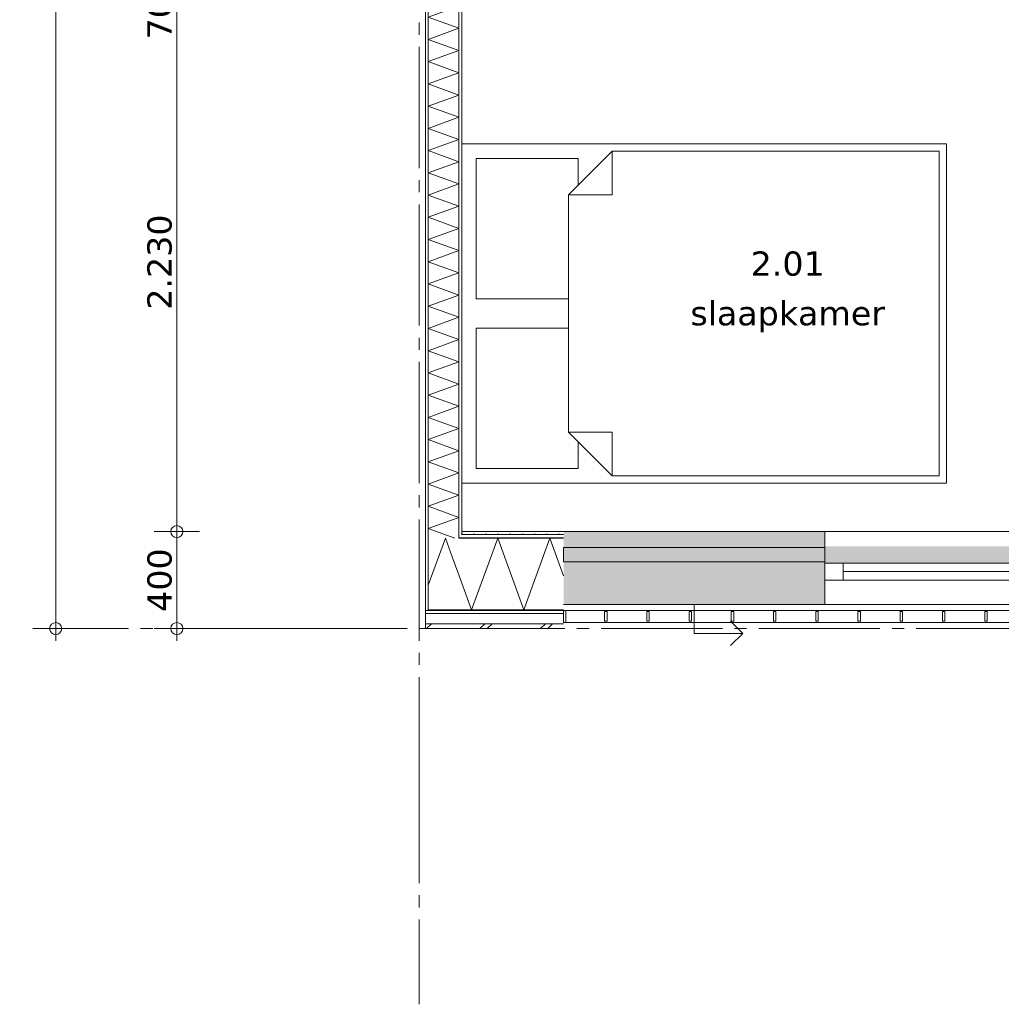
# Model space of a CAD drawing. Header units: millimetres. Extents: x -1649 to 77889, y -1550 to 37834.
# Tile 16 of 27: x 18031 to 22081, y -1550 to 2512. Entities that reach past the tile are written whole.
import ezdxf
from ezdxf.enums import TextEntityAlignment as Align

# ---------------------------------------------------------------- set-up
doc = ezdxf.new("R2010")
doc.units = ezdxf.units.MM
doc.header["$MEASUREMENT"] = 0
doc.linetypes.add('B0204', pattern=[650, 500, -50, 50, -50])
for name, color, linetype in [('34 Balustrades', 7, 'Continuous'), ('A Stramien.module', 7, 'Continuous'), ('New_21 Buitenwanden', 7, 'Continuous'), ('New_21 Buitenwanden 2D arcering', 7, 'Continuous'), ('New_21 Buitenwanden Afdek-arcering', 7, 'Continuous'), ('New_21 Buitenwanden Deuren', 7, 'Continuous'), ('New_21 Buitenwanden Doorsnede-arcering', 7, 'Continuous'), ('New_21 Buitenwanden Laagscheidingslijnen', 7, 'Continuous'), ('New_21 Buitenwanden Ramen', 7, 'Continuous'), ('New_22 C Binnenwanden', 7, 'Continuous'), ('New_22 C Binnenwanden Doorsnede-arcering', 7, 'Continuous'), ('New_22 C Binnenwanden Laagscheidingslijnen', 7, 'Continuous'), ('New_82 Interieur', 7, 'Continuous'), ('New_Z Gebruiksopp', 7, 'Continuous'), ('New_Z Gebruiksopp Zone omranding', 7, 'Continuous'), ('New_Z Gebruiksopp Zone tekst', 7, 'Continuous'), ('Tekst_dim 1_ 100 .SO_VO', 7, 'Continuous')]:
    doc.layers.add(name, color=color, linetype=linetype)
doc.styles.add('GENERATED_STYLE_1', font='verdana.ttf')
doc.styles.add('GENERATED_STYLE_2', font='verdana.ttf')
doc.dimstyles.new('GENERATED_STYLE__2', dxfattribs={"dimtxt": 100, "dimasz": 95, "dimexe": 0.18, "dimexo": 0.0625, "dimgap": 0, "dimtad": 1, "dimdec": 0, "dimzin": 0, "dimdsep": 46, "dimtxsty": 'GENERATED_STYLE_2', "dimblk": 'ARROWHEAD_7', "dimblk1": 'ARROWHEAD_7', "dimblk2": 'ARROWHEAD_7', "dimcen": 0.09, "dimse1": 1, "dimse2": 1, "dimclrd": 9, "dimclre": 9, "dimclrt": 9, "dimadec": 1, "dimazin": 0, "dimtfac": 1, "dimtdec": 4, "dimtmove": 0, "dimatfit": 3, "dimfxl": 1, "dimtolj": 1, "dimtzin": 0, "dimarcsym": 0})
pattern_1 = [(0, (19680, 0), (0, 25), [])]
pattern_2 = [(90, (19680, 0), (-25, 0), [])]

# ---------------------------------------------------------------- blocks, each defined once
blk = doc.blocks.new('slaapkamer_2.01_9_3', base_point=(21199.5, 1482.5))
at = {"layer": 'New_Z Gebruiksopp Zone tekst', "color": 2, "lineweight": 0}
for tag, style, p in [('DUMMY_941', 'GENERATED_STYLE_1', (21199.5, 1591.3)), ('DUMMY_942', 'GENERATED_STYLE_2', (21199.5, 1384.1))]:
    blk.add_attdef(tag, text='', height=100, dxfattribs=dict(at, style=style)).set_placement(p, align=Align.TOP_LEFT)
for tag, style, p in [('ROOM_NUMBER', 'GENERATED_STYLE_1', (21199.5, 1555.9)), ('ROOM_NAME', 'GENERATED_STYLE_2', (21199.5, 1351.2))]:
    blk.add_attdef(tag, text='', height=100, dxfattribs=dict(at, style=style)).set_placement(p, align=Align.TOP_CENTER)
blk = doc.blocks.new('*X239', base_point=(19680, 0))
at = {"layer": 'New_21 Buitenwanden Doorsnede-arcering', "color": 7, "linetype": 'Continuous', "lineweight": 0}
for p in [(19717, 178.7), (19815.9, 295.7)]:
    blk.add_line(p, (19787.7, 373), dxfattribs=at)
blk = doc.blocks.new('*X241', base_point=(19680, 0))
at = {"layer": 'New_21 Buitenwanden Doorsnede-arcering', "color": 7, "linetype": 'Continuous', "lineweight": 0}
for p, q in [((19710, 0), (19730, 20)), ((19930, 0), (19950, 20)), ((19960, 0), (19980, 20)), ((20180, 0), (20200, 20)), ((20210, 0), (20230, 20))]:
    blk.add_line(p, q, dxfattribs=at)
blk = doc.blocks.new('*X242', base_point=(19680, 0))
at = {"layer": 'New_21 Buitenwanden Doorsnede-arcering', "color": 7, "linetype": 'Continuous', "lineweight": 0}
blk.add_line((19843, 221.2), (19815.9, 295.7), dxfattribs=at)
blk = doc.blocks.new('*X243', base_point=(19680, 0))
at = {"layer": 'New_21 Buitenwanden Doorsnede-arcering', "color": 7, "linetype": 'Continuous', "lineweight": 0}
for p, q in [((19895.5, 77), (20003.2, 373)), ((20110.9, 77), (20003.2, 373)), ((20110.9, 77), (20218.7, 373)), ((20275, 218.3), (20218.7, 373)), ((19895.5, 77), (19843, 221.2))]:
    blk.add_line(p, q, dxfattribs=at)
blk = doc.blocks.new('Wall_31_3', base_point=(19855, 400))
at = {"layer": 'New_21 Buitenwanden Doorsnede-arcering', "linetype": 'Continuous', "lineweight": 0, "true_color": 0x000000}
h = blk.add_hatch(dxfattribs=at)
h.set_pattern_fill('325_Houtachtig_plaatmate_E2', color=18, style=0, pattern_type=2)
h.set_pattern_definition(pattern_1)
h.paths.add_polyline_path([(19843, 388), (19843, 373), (19844.9, 373), (19850.5, 388)])
h = blk.add_hatch(dxfattribs=at)
h.set_pattern_fill('325_Houtachtig_plaatmate_E2', color=18, style=0, pattern_type=2)
h.set_pattern_definition(pattern_1)
h.paths.add_polyline_path([(19855, 388), (19850.5, 388), (19844.9, 373), (19855, 373)])
h = blk.add_hatch(dxfattribs=at)
h.set_pattern_fill('720_Gips_0003', color=18, style=0, pattern_type=2)
h.set_pattern_definition([(0, (19680, 0), (0, 86.603), [0, -50]), (0, (19705, 43.3), (0, 86.603), [0, -50])])
h.paths.add_polyline_path([(19855, 388), (20275, 388), (20275, 400), (19855, 400)])
h = blk.add_hatch(dxfattribs=at)
h.set_pattern_fill('325_Houtachtig_plaatmate_E2', color=18, style=0, pattern_type=2)
h.set_pattern_definition(pattern_1)
h.paths.add_polyline_path([(19855, 373), (20275, 373), (20275, 388), (19855, 388)])
h = blk.add_hatch(dxfattribs=at)
h.set_pattern_fill('325_Houtachtig_plaatmate_E2', color=18, style=0, pattern_type=2)
h.set_pattern_definition(pattern_1)
h.paths.add_polyline_path([(19705, 77), (19705, 62), (19717, 62), (19717, 77)])
h = blk.add_hatch(dxfattribs=at)
h.set_pattern_fill('325_Houtachtig_plaatmate_E2', color=18, style=0, pattern_type=2)
h.set_pattern_definition(pattern_1)
h.paths.add_polyline_path([(19717, 77), (19717, 62), (19728.2, 62), (19733.9, 77)])
h = blk.add_hatch(dxfattribs=at)
h.set_pattern_fill('325_Houtachtig_plaatmate_E2', color=18, style=0, pattern_type=2)
h.set_pattern_definition(pattern_1)
h.paths.add_polyline_path([(19728.2, 62), (20275, 62), (20275, 77), (19733.9, 77)])
at = {"layer": 'New_21 Buitenwanden', "color": 9, "linetype": 'Continuous', "lineweight": 0, "flags": 128}
for points in [[(20275, 400), (19855, 400)], [(19705, 0), (20275, 0)]]:
    blk.add_lwpolyline(points, dxfattribs=at)
at = {"layer": 'New_21 Buitenwanden Laagscheidingslijnen', "color": 9, "linetype": 'Continuous', "lineweight": 0}
for p, q in [((19844.9, 373), (19855, 373)), ((19855, 388), (20275, 388)), ((19855, 373), (20275, 373)), ((19728.2, 62), (20275, 62)), ((19733.9, 77), (19843, 77)), ((19843, 77), (20275, 77)), ((19712.5, 20), (20275, 20))]:
    blk.add_line(p, q, dxfattribs=at)
at = {"layer": 'New_21 Buitenwanden Laagscheidingslijnen', "color": 1, "linetype": 'Continuous', "lineweight": 0}
blk.add_line((19855, 400), (19855, 388), dxfattribs=at)
at = {"layer": 'New_22 C Binnenwanden', "color": 9, "linetype": 'Continuous', "lineweight": 0, "flags": 128}
for points in [[(19705, 62), (19705, 77)], [(19705, 20), (19705, 62)], [(19705, 0), (19705, 20)]]:
    blk.add_lwpolyline(points, dxfattribs=at)
at = {"layer": 'New_22 C Binnenwanden Laagscheidingslijnen', "color": 1, "linetype": 'Continuous', "lineweight": 0}
for p, q in [((19717, 373), (19717, 77)), ((19843, 388), (19843, 373))]:
    blk.add_line(p, q, dxfattribs=at)
at = {"layer": 'New_22 C Binnenwanden Laagscheidingslijnen', "color": 9, "linetype": 'Continuous', "lineweight": 0}
for p, q in [((19843, 373), (19844.9, 373)), ((19705, 62), (19717, 62)), ((19717, 77), (19733.9, 77)), ((19717, 62), (19728.2, 62)), ((19705, 20), (19712.5, 20))]:
    blk.add_line(p, q, dxfattribs=at)
at = {"layer": 'New_21 Buitenwanden', "color": 1, "lineweight": 0}
for name in ['*X239', '*X243', '*X242', '*X241']:
    blk.add_blockref(name, (19680, 0), dxfattribs=at)
blk = doc.blocks.new('*X258', base_point=(19680, 0))
at = {"layer": 'New_22 C Binnenwanden Doorsnede-arcering', "color": 7, "linetype": 'Continuous', "lineweight": 0}
for p, q in [((19793.8, 2642), (19717, 2614)), ((19843, 2568.2), (19717, 2614)), ((19843, 2568.2), (19717, 2522.3)), ((19843, 2476.5), (19717, 2522.3)), ((19843, 2476.5), (19717, 2430.6)), ((19843, 2384.7), (19717, 2430.6)), ((19843, 2384.7), (19717, 2338.9)), ((19843, 2293), (19717, 2338.9)), ((19843, 2293), (19717, 2247.2)), ((19843, 2201.3), (19717, 2247.2)), ((19843, 2201.3), (19717, 2155.4)), ((19843, 2109.6), (19717, 2155.4)), ((19843, 2109.6), (19717, 2063.7)), ((19843, 2017.9), (19717, 2063.7)), ((19843, 2017.9), (19717, 1972)), ((19843, 1926.1), (19717, 1972)), ((19843, 1926.1), (19717, 1880.3)), ((19843, 1834.4), (19717, 1880.3)), ((19843, 1834.4), (19717, 1788.5)), ((19843, 1742.7), (19717, 1788.5)), ((19843, 1742.7), (19717, 1696.8)), ((19843, 1651), (19717, 1696.8)), ((19843, 1651), (19717, 1605.1)), ((19843, 1559.2), (19717, 1605.1)), ((19843, 1559.2), (19717, 1513.4)), ((19843, 1467.5), (19717, 1513.4)), ((19843, 1467.5), (19717, 1421.7)), ((19843, 1375.8), (19717, 1421.7)), ((19843, 1375.8), (19717, 1329.9)), ((19843, 1284.1), (19717, 1329.9)), ((19843, 1284.1), (19717, 1238.2)), ((19843, 1192.4), (19717, 1238.2)), ((19843, 1192.4), (19717, 1146.5)), ((19843, 1100.6), (19717, 1146.5)), ((19843, 1100.6), (19717, 1054.8)), ((19843, 1008.9), (19717, 1054.8)), ((19843, 1008.9), (19717, 963.1)), ((19843, 917.2), (19717, 963.1)), ((19843, 917.2), (19717, 871.3)), ((19843, 825.5), (19717, 871.3)), ((19843, 825.5), (19717, 779.6)), ((19843, 733.8), (19717, 779.6)), ((19843, 733.8), (19717, 687.9)), ((19843, 642), (19717, 687.9)), ((19843, 642), (19717, 596.2)), ((19843, 550.3), (19717, 596.2)), ((19843, 550.3), (19717, 504.5)), ((19843, 458.6), (19717, 504.5)), ((19843, 458.6), (19717, 412.7)), ((19826.2, 373), (19717, 412.7))]:
    blk.add_line(p, q, dxfattribs=at)
blk = doc.blocks.new('Wall_34_3', base_point=(19855, 400))
at = {"layer": 'New_22 C Binnenwanden Doorsnede-arcering', "linetype": 'Continuous', "lineweight": 0, "true_color": 0x000000}
h = blk.add_hatch(dxfattribs=at)
h.set_pattern_fill('325_Houtachtig_plaatmate_E2', color=18, style=0, pattern_type=2)
h.set_pattern_definition(pattern_2)
h.paths.add_polyline_path([(19705, 7173), (19705, 77), (19717, 77), (19717, 7173)])
h = blk.add_hatch(dxfattribs=at)
h.set_pattern_fill('325_Houtachtig_plaatmate_E2', color=18, style=0, pattern_type=2)
h.set_pattern_definition(pattern_2)
h.paths.add_polyline_path([(19843, 2630), (19843, 388), (19850.5, 388), (19855, 400), (19855, 2630)])
h = blk.add_hatch(dxfattribs=at)
h.set_pattern_fill('325_Houtachtig_plaatmate_E2', color=18, style=0, pattern_type=2)
h.set_pattern_definition(pattern_2)
h.paths.add_polyline_path([(19855, 400), (19850.5, 388), (19855, 388)])
at = {"layer": 'New_21 Buitenwanden Laagscheidingslijnen', "color": 1, "linetype": 'Continuous', "lineweight": 0}
blk.add_line((19855, 400), (19855, 388), dxfattribs=at)
at = {"layer": 'New_22 C Binnenwanden', "color": 1, "linetype": 'Continuous', "lineweight": 0, "flags": 128}
for points in [[(19705, 7173), (19705, 77)], [(19855, 400), (19855, 2630)]]:
    blk.add_lwpolyline(points, dxfattribs=at)
at = {"layer": 'New_22 C Binnenwanden Laagscheidingslijnen', "color": 1, "linetype": 'Continuous', "lineweight": 0}
for p, q in [((19717, 373), (19717, 6877)), ((19843, 388), (19843, 2642)), ((19717, 373), (19717, 77)), ((19843, 388), (19843, 373))]:
    blk.add_line(p, q, dxfattribs=at)
at = {"layer": 'New_22 C Binnenwanden', "color": 1, "lineweight": 0}
blk.add_blockref('*X258', (19680, 0), dxfattribs=at)
blk = doc.blocks.new('Rnx horizontaal 26[5]_3', base_point=(19680, 0))
at = {"layer": 'New_21 Buitenwanden Ramen', "color": 7, "linetype": 'Continuous', "lineweight": 0}
for p, q in [((21353, 400), (21341, 400)), ((21353, 400), (21341, 400)), ((23585, 400), (21353, 400)), ((21353, 388), (21353, 400)), ((21353, 388), (21353, 400)), ((21353, 373), (21353, 388)), ((21353, 373), (21353, 388)), ((21353, 270), (21353, 373)), ((21353, 270), (21353, 373)), ((23585, 388), (23585, 400)), ((23585, 388), (23585, 400)), ((23585, 400), (23597, 400)), ((23585, 400), (23597, 400)), ((23585, 373), (23585, 388)), ((23585, 373), (23585, 388)), ((23585, 270), (23585, 373)), ((23585, 270), (23585, 373)), ((21353, 270), (21429, 270)), ((21353, 200), (21353, 270)), ((21353, 200), (21353, 270)), ((21429, 270), (21429, 200)), ((21429, 270), (22431, 270)), ((22431, 200), (22431, 270)), ((22431, 270), (22469, 270)), ((22469, 270), (22507, 270)), ((22507, 270), (22507, 200)), ((22507, 270), (23509, 270)), ((23509, 200), (23509, 270)), ((23509, 270), (23585, 270)), ((23585, 200), (23585, 270)), ((23585, 200), (23585, 270)), ((22431, 235), (21429, 235)), ((23509, 235), (22507, 235)), ((21429, 200), (21353, 200)), ((21353, 177), (21353, 200)), ((21353, 162), (21353, 177)), ((22431, 200), (21429, 200)), ((22469, 200), (22431, 200)), ((22507, 200), (22469, 200)), ((23509, 200), (22507, 200)), ((23585, 200), (23509, 200)), ((23585, 177), (23585, 200)), ((23585, 162), (23585, 177)), ((21353, 120), (21353, 162)), ((23585, 120), (23585, 162)), ((21353, 100), (21353, 120)), ((23585, 100), (21353, 100)), ((23585, 100), (23585, 120))]:
    blk.add_line(p, q, dxfattribs=at)
blk = doc.blocks.new('DS1 in wand 26[13]_3', base_point=(19680, 0))
at = {"layer": 'New_21 Buitenwanden Deuren', "color": 7, "linetype": 'Continuous', "lineweight": 0}
for p, q in [((20275, 400), (21353, 400)), ((21353, 388), (21353, 400)), ((21353, 388), (21353, 400)), ((21353, 400), (21429, 400)), ((21353, 400), (21429, 400)), ((21353, 373), (21353, 388)), ((21353, 373), (21353, 388)), ((21353, 340), (21353, 373)), ((21353, 340), (21353, 373)), ((21353, 335), (20275, 335)), ((20275, 335), (20275, 275)), ((21353, 275), (21353, 335)), ((20275, 275), (21353, 275)), ((21353, 177), (21353, 270)), ((21353, 162), (21353, 177)), ((21353, 120), (21353, 162)), ((20275, 100), (21353, 100)), ((20814, 100), (20814, -20)), ((21353, 100), (21353, 120)), ((21014, -20), (20964, 30)), ((20814, -20), (21014, -20)), ((21014, -20), (20964, -70))]:
    blk.add_line(p, q, dxfattribs=at)
blk = doc.blocks.new('Wall_44_3', base_point=(20275, 400))
at = {"layer": 'New_21 Buitenwanden 2D arcering', "linetype": 'Continuous', "lineweight": 0, "true_color": 0xffffff}
blk.add_hatch(color=7, dxfattribs=at).paths.add_polyline_path([(21353, 270), (22436, 270), (22436, 340), (21353, 340)])
at = {"layer": 'New_21 Buitenwanden Afdek-arcering', "linetype": 'Continuous', "lineweight": 0, "true_color": 0xffffff}
blk.add_hatch(color=7, dxfattribs=at).paths.add_polyline_path([(21353, 100), (21353, 400), (20275, 400), (20275, 100)])
at = {"layer": 'New_21 Buitenwanden', "color": 9, "linetype": 'Continuous', "lineweight": 0}
for p, q in [((23585, 400), (23597, 400)), ((23585, 388), (23585, 400)), ((23585, 373), (23585, 388)), ((23585, 270), (23585, 373)), ((23585, 200), (23585, 270)), ((23585, 177), (23585, 200)), ((23585, 162), (23585, 177)), ((23585, 120), (23585, 162)), ((23585, 100), (23585, 120))]:
    blk.add_line(p, q, dxfattribs=at)
at = {"layer": 'New_21 Buitenwanden Deuren', "color": 7, "linetype": 'Continuous', "lineweight": 0}
blk.add_blockref('DS1 in wand 26[13]_3', (19680, 0), dxfattribs=at)
at = {"layer": 'New_21 Buitenwanden Ramen', "color": 7, "linetype": 'Continuous', "lineweight": 0}
blk.add_blockref('Rnx horizontaal 26[5]_3', (19680, 0), dxfattribs=at)
blk = doc.blocks.new('Railing_3_3', base_point=(19680, 0))
at = {"layer": '34 Balustrades', "color": 9, "linetype": 'Continuous', "lineweight": 0, "flags": 128}
for points in [[(20275, 75), (20275, 25), (23585, 25), (23585, 75)], [(20275, 75), (20275, 25), (23585, 25), (23585, 75)], [(20275, 75), (20275, 25), (20285, 25), (20285, 75)], [(23575, 75), (23575, 25), (23585, 25), (23585, 75)]]:
    blk.add_lwpolyline(points, close=True, dxfattribs=at)
at = {"layer": '34 Balustrades', "color": 7, "linetype": 'Continuous', "lineweight": 0, "flags": 128}
for points in [[(20444.2, 70), (20444.2, 30), (20454.2, 30), (20454.2, 70)], [(20618.4, 70), (20618.4, 30), (20628.4, 30), (20628.4, 70)], [(20792.6, 70), (20792.6, 30), (20802.6, 30), (20802.6, 70)], [(20966.8, 70), (20966.8, 30), (20976.8, 30), (20976.8, 70)], [(21141.1, 70), (21141.1, 30), (21151.1, 30), (21151.1, 70)], [(21315.3, 70), (21315.3, 30), (21325.3, 30), (21325.3, 70)], [(21489.5, 70), (21489.5, 30), (21499.5, 30), (21499.5, 70)], [(21663.7, 70), (21663.7, 30), (21673.7, 30), (21673.7, 70)], [(21837.9, 70), (21837.9, 30), (21847.9, 30), (21847.9, 70)], [(22012.1, 70), (22012.1, 30), (22022.1, 30), (22022.1, 70)], [(22186.3, 70), (22186.3, 30), (22196.3, 30), (22196.3, 70)], [(22360.5, 70), (22360.5, 30), (22370.5, 30), (22370.5, 70)], [(22534.7, 70), (22534.7, 30), (22544.7, 30), (22544.7, 70)], [(22708.9, 70), (22708.9, 30), (22718.9, 30), (22718.9, 70)], [(22883.2, 70), (22883.2, 30), (22893.2, 30), (22893.2, 70)], [(23057.4, 70), (23057.4, 30), (23067.4, 30), (23067.4, 70)], [(23231.6, 70), (23231.6, 30), (23241.6, 30), (23241.6, 70)], [(23405.8, 70), (23405.8, 30), (23415.8, 30), (23415.8, 70)]]:
    blk.add_lwpolyline(points, close=True, dxfattribs=at)
blk = doc.blocks.new('Standard grid marker_2')
at = {"layer": 'A Stramien.module', "color": 7, "linetype": 'B0204', "lineweight": 0}
for p, q in [((1000, 0), (9800, 0)), ((9800, 0), (10800, 0))]:
    blk.add_line(p, q, dxfattribs=at)
blk = doc.blocks.new('Standard grid marker')
at = {"layer": 'A Stramien.module', "color": 7, "linetype": 'B0204', "lineweight": 0}
for p, q in [((1000, 0), (0, 0)), ((1000, 0), (7000, 0)), ((7000, 0), (8000, 0))]:
    blk.add_line(p, q, dxfattribs=at)
blk = doc.blocks.new('Bed dubbel 02 26[19]_3', base_point=(21825, 1970))
at = {"layer": 'New_82 Interieur', "color": 7, "linetype": 'Continuous', "lineweight": 0}
for p, q in [((20475, 1970), (20475, 1790)), ((20295, 1790), (20475, 1790)), ((20295, 810), (20475, 810)), ((20475, 630), (20475, 810))]:
    blk.add_line(p, q, dxfattribs=at)
at = {"layer": 'New_82 Interieur', "color": 7, "linetype": 'Continuous', "lineweight": 0, "flags": 128}
for points in [[(21855, 2000), (21855, 600), (19855, 600), (19855, 2000)], [(21825, 1970), (21825, 630), (20475, 630), (20295, 810), (20295, 1790), (20475, 1970)], [(20295, 1360), (20295, 1790), (20335, 1830), (20335, 1940), (19915, 1940), (19915, 1360)], [(20295, 1240), (20295, 810), (20335, 770), (20335, 660), (19915, 660), (19915, 1240)]]:
    blk.add_lwpolyline(points, close=True, dxfattribs=at)
blk = doc.blocks.new('*D335', base_point=(19680, 0))
at = {"layer": 'Tekst_dim 1_ 100 .SO_VO', "color": 9, "linetype": 'Continuous', "lineweight": 0}
for p, q in [((18180, 7225), (18180, 7300)), ((18273.7, 7250), (18086.2, 7250)), ((18180, 25), (18180, 7225)), ((18273.7, 0), (18086.2, 0)), ((18180, -50), (18180, 25))]:
    blk.add_line(p, q, dxfattribs=at)
for centre in [(18180, 7250), (18180, 0)]:
    blk.add_circle(centre, 25, dxfattribs=at)
at = {"layer": 'Tekst_dim 1_ 100 .SO_VO', "color": 9, "lineweight": 0, "insert": (18160, 3425.7), "char_height": 100, "attachment_point": 7, "rotation": 90, "style": 'GENERATED_STYLE_2'}
blk.add_mtext('\\A1;{\\pql;\\fVerdana|b0|i0|c0|p0;\\W1.000000;7.250}', dxfattribs=at)
blk = doc.blocks.new('ARROWHEAD_7')
at = {"color": 0, "linetype": 'Continuous', "lineweight": 0}
for p, q in [((0, 0), (-1, 0)), ((-0.25, 0), (0.25, 0)), ((0, -0.25), (0, 0.25))]:
    blk.add_line(p, q, dxfattribs=at)
blk.add_circle((0, 0), 0.25, dxfattribs=at)
blk = doc.blocks.new('*D336', base_point=(19680, 0))
at = {"layer": 'Tekst_dim 1_ 100 .SO_VO', "color": 9, "linetype": 'Continuous', "lineweight": 0}
for p, q in [((18680, 25), (18680, 425)), ((18773.7, 0), (18586.2, 0)), ((18680, -50), (18680, 25))]:
    blk.add_line(p, q, dxfattribs=at)
blk.add_circle((18680, 0), 25, dxfattribs=at)
at = {"layer": 'Tekst_dim 1_ 100 .SO_VO', "color": 9, "lineweight": 0, "insert": (18660, 69.2), "char_height": 100, "attachment_point": 7, "rotation": 90, "style": 'GENERATED_STYLE_2'}
blk.add_mtext('\\A1;{\\pql;\\fVerdana|b0|i0|c0|p0;\\W1.000000;400}', dxfattribs=at)
blk = doc.blocks.new('*D337', base_point=(19680, 0))
at = {"layer": 'Tekst_dim 1_ 100 .SO_VO', "color": 9, "linetype": 'Continuous', "lineweight": 0}
for p, q in [((18680, 425), (18680, 2655)), ((18773.7, 2630), (18586.2, 2630)), ((18680, 25), (18680, 425)), ((18773.7, 400), (18586.2, 400))]:
    blk.add_line(p, q, dxfattribs=at)
for centre in [(18680, 2630), (18680, 400)]:
    blk.add_circle(centre, 25, dxfattribs=at)
at = {"layer": 'Tekst_dim 1_ 100 .SO_VO', "color": 9, "lineweight": 0, "char_height": 100, "attachment_point": 7, "rotation": 90, "style": 'GENERATED_STYLE_2'}
for s, insert in [('\\A1;{\\pql;\\fVerdana|b0|i0|c0|p0;\\W1.000000;70}', (18660, 2430.6)), ('\\A1;{\\pql;\\fVerdana|b0|i0|c0|p0;\\W1.000000;2.230}', (18660, 1315.7))]:
    blk.add_mtext(s, dxfattribs=dict(at, insert=insert))
blk = doc.blocks.new('*D338', base_point=(19680, 0))
at = {"layer": 'Tekst_dim 1_ 100 .SO_VO', "color": 9, "linetype": 'Continuous', "lineweight": 0}
for p, q in [((18680, 2655), (18680, 2725)), ((18773.7, 2700), (18586.2, 2700)), ((18680, 425), (18680, 2655)), ((18773.7, 2630), (18586.2, 2630))]:
    blk.add_line(p, q, dxfattribs=at)
for centre in [(18680, 2700), (18680, 2630)]:
    blk.add_circle(centre, 25, dxfattribs=at)

msp = doc.modelspace()

# ---------------------------------------------------------------- linework, layer by layer
at = {"layer": 'New_Z Gebruiksopp Zone omranding', "color": 254, "linetype": 'Continuous', "lineweight": 0, "true_color": 0xe4e3c5, "flags": 128}
msp.add_lwpolyline([(19855, 2665), (19855, 400), (24005, 400), (24005, 1669), (23026, 1669), (23026, 2665)], close=True, dxfattribs=at)

# ---------------------------------------------------------------- block references
at = {"layer": '34 Balustrades', "color": 9, "linetype": 'Continuous', "lineweight": 0}
msp.add_blockref('Railing_3_3', (19680, 0), dxfattribs=at)
at = {"layer": 'A Stramien.module', "color": 1, "linetype": 'Continuous', "lineweight": 0, "zscale": 1000, "rotation": 270}
msp.add_blockref('Standard grid marker_2', (19680, 9250), dxfattribs=at)
at = {"layer": 'A Stramien.module', "color": 1, "linetype": 'Continuous', "lineweight": 0, "zscale": 1000}
msp.add_blockref('Standard grid marker', (18130, 0), dxfattribs=at)
at = {"layer": 'New_21 Buitenwanden', "color": 1, "lineweight": 0}
for name, p in [('Wall_31_3', (19855, 400)), ('Wall_44_3', (20275, 400))]:
    msp.add_blockref(name, p, dxfattribs=at)
at = {"layer": 'New_22 C Binnenwanden', "color": 1, "lineweight": 0}
msp.add_blockref('Wall_34_3', (19855, 400), dxfattribs=at)
at = {"layer": 'New_82 Interieur', "color": 7, "linetype": 'Continuous', "lineweight": 0}
msp.add_blockref('Bed dubbel 02 26[19]_3', (21825, 1970), dxfattribs=at)
at = {"layer": 'New_Z Gebruiksopp', "color": 2, "linetype": 'Continuous', "lineweight": 0}
msp.add_blockref('slaapkamer_2.01_9_3', (21199.5, 1482.5), dxfattribs=at).add_auto_attribs({'ROOM_NAME': 'slaapkamer', 'ROOM_NUMBER': '2.01'})

# ---------------------------------------------------------------- dimensions: what is measured, and where the dimension line sits
at = {"layer": 'Tekst_dim 1_ 100 .SO_VO', "color": 9, "linetype": 'Continuous', "lineweight": 0}
for base, p1, p2, picture, middle in [((18180, 7250), (19555, 0), (19555, 7250), '*D335', (18110, 3593.2)), ((18680, 2700), (21423, 2630), (21423, 2700), '*D338', (18610, 2506.7)), ((18680, 2630), (20065, 400), (21423, 2630), '*D337', (18610, 1483.2)), ((18680, 400), (19915, 0), (20065, 400), '*D336', (18610, 183.4))]:
    dim = msp.add_linear_dim(base=base, p1=p1, p2=p2, angle=90, dimstyle='GENERATED_STYLE__2', dxfattribs=at)
    dim.commit()
    dim.dimension.update_dxf_attribs({"geometry": picture, "text_midpoint": middle, "dimtype": 160, "text_rotation": 90})

doc.saveas('drawing.dxf')
